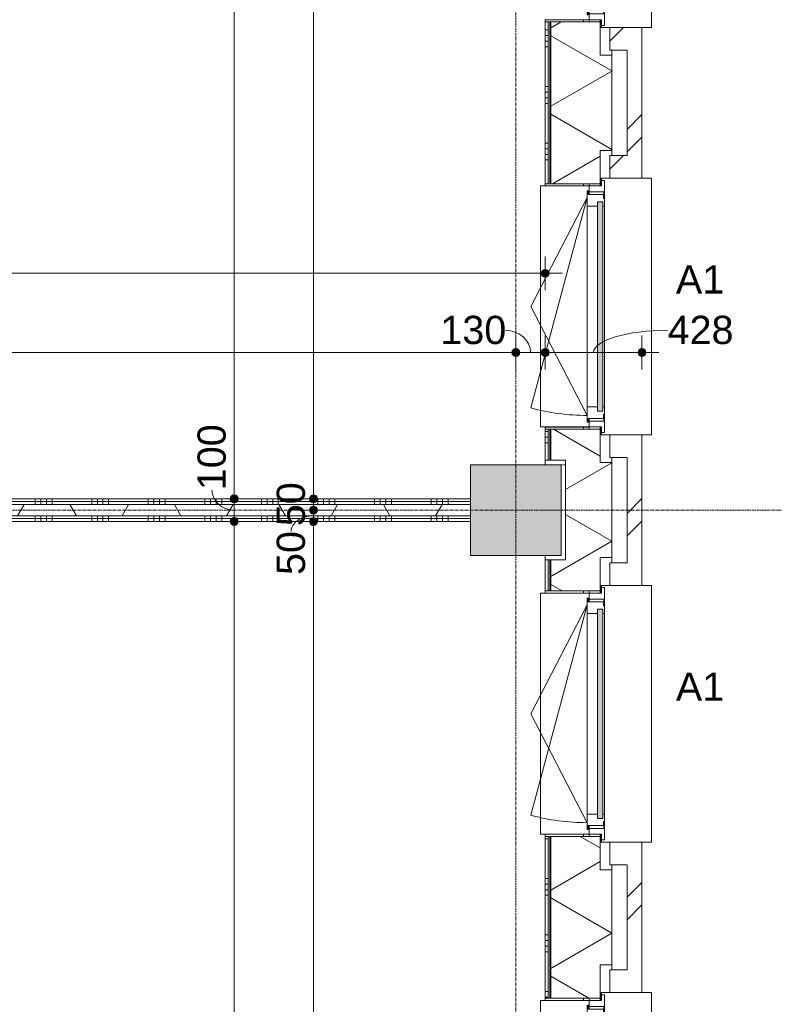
# Model space of a CAD drawing. Header units: millimetres. Extents: x 24475 to 74671, y -6152 to 32037.
# Tile 32 of 36: x 64567 to 67902, y 14016 to 18367. Entities that reach past the tile are written whole.
import ezdxf

# ---------------------------------------------------------------- set-up
doc = ezdxf.new("R2010")
doc.units = ezdxf.units.MM
doc.linetypes.add('Dash', pattern=[6.35, 3.175, -3.175])
doc.linetypes.add('stramien', pattern=[22.225, 12.7, -3.175, 3.175, -3.175])
doc.layers.add('00_Algemeen', color=7, linetype='Continuous', lineweight=9, true_color=0x00a600)
for name, color, linetype, lineweight in [('00_Algemeen-50', 7, 'Continuous', 9), ('05_Bouwplaatsvoorzieningen', 7, 'Continuous', 9), ('22_Metselwerk', 7, 'Continuous', 18), ('25_Metaalconstructiewerk', 7, 'Continuous', 9), ('30_Kozijnen-ramen-deuren', 7, 'Continuous', 9), ('42_Dekvloeren en vloersystemen', 7, 'Continuous', 9)]:
    doc.layers.add(name, color=color, linetype=linetype, lineweight=lineweight)
doc.styles.add('Arial_1', font='arial.ttf', dxfattribs={"height": 125})
doc.dimstyles.new('00_AEE_maatvoering_2_5mm', dxfattribs={"dimscale": 304.8, "dimtxt": 127.532425, "dimasz": 0.459318, "dimexe": 0.246063, "dimexo": 0.0625, "dimgap": 0, "dimtad": 1, "dimdec": 0, "dimzin": 0, "dimdsep": 46, "dimtxsty": 'Arial_1', "dimblk1": 'DOTSMALL', "dimblk2": 'DOTSMALL', "dimsah": 1, "dimcen": 0.09, "dimdle": 0.246063, "dimazin": 0, "dimtfac": 1, "dimtdec": 4, "dimtix": 1, "dimtmove": 0, "dimatfit": 3, "dimfxl": 0.246063, "dimfxlon": 1, "dimtvp": 1, "dimtolj": 1, "dimtzin": 0, "dimarcsym": 2})
doc.dimstyles.new('00_AEE_maatvoering_2_5mm_1', dxfattribs={"dimscale": 304.8, "dimtxt": 127.532425, "dimasz": 0.459318, "dimexe": 0.246063, "dimexo": 0.0625, "dimgap": 0, "dimtad": 1, "dimdec": 0, "dimzin": 0, "dimdsep": 46, "dimtxsty": 'Arial_1', "dimblk1": 'DOTSMALL', "dimblk2": 'DOTSMALL', "dimsah": 1, "dimcen": 0.09, "dimdle": 0.246063, "dimazin": 0, "dimtfac": 1, "dimtdec": 4, "dimtix": 1, "dimtmove": 1, "dimatfit": 3, "dimfxl": 0.246063, "dimfxlon": 1, "dimtvp": 1, "dimtolj": 1, "dimtzin": 0, "dimarcsym": 2})
pattern_1 = [(270, (63959.98, 16250), (250, 9e-13), []), (270, (63934.98, 16250), (250, 9e-13), []), (270, (63909.98, 16250), (250, 9e-13), []), (270, (63884.98, 16250), (250, 9e-13), [])]
pattern_2 = [(45, (-3240.02, -2e-13), (-282.8427, 282.8427), []), (45, (-3140.02, -3e-13), (-282.8427, 282.8427), [])]

# ---------------------------------------------------------------- blocks, each defined once
blk = doc.blocks.new('Direct Shape - 2410-10368 v1 - IFC-model constructie _zonder onderbouw_ _MM21228_-1202395-02 tweede verdieping - D')
at = {"layer": '25_Metaalconstructiewerk'}
blk.add_hatch(color=256, dxfattribs=at).paths.add_polyline_path([(200, -200), (200, 200), (-200, 200), (-200, -200), (9.7, -200)])
for p, q in [((200, 200), (-200, 200)), ((-200, 200), (-200, -200)), ((200, -200), (200, 200)), ((-200, -200), (200, -200))]:
    blk.add_line(p, q, dxfattribs=at)
blk = doc.blocks.new('Direct Shape - NLRS_28_SC_TLB_kolom vierkant prefab_gen_AT_kolom vierkant_gen_lxb 400x400_800312-1202490-02 tweede verdieping - D')
blk.add_blockref('Direct Shape - 2410-10368 v1 - IFC-model constructie _zonder onderbouw_ _MM21228_-1202395-02 tweede verdieping - D', (0, 0))
blk = doc.blocks.new('2410-10368 v1 - IFC-model constructie _zonder onderbouw_ _MM21228__ifc-1-02 tweede verdieping - D')
at = {"layer": '25_Metaalconstructiewerk', "lineweight": 9}
blk.add_blockref('Direct Shape - NLRS_28_SC_TLB_kolom vierkant prefab_gen_AT_kolom vierkant_gen_lxb 400x400_800312-1202490-02 tweede verdieping - D', (70200, 16200), dxfattribs=at)
blk = doc.blocks.new('31_AEE_kozijnen_KA1_CS77 - AEE_CS 77_Raam merk A1-6832846-02 tweede verdieping - D')
at = {"layer": '30_Kozijnen-ramen-deuren', "true_color": 0xcccccc}
blk.add_hatch(color=254, dxfattribs=at).paths.add_polyline_path([(-443.9, -207.3), (-462.5, -207.3), (-462.5, -231.3), (462.5, -231.3), (462.5, -207.3), (414.1, -207.3)])
at = {"layer": '30_Kozijnen-ramen-deuren'}
for p, q in [((-481.5, -199.5), (-557.5, -199.5)), ((-557.5, -199.5), (-557.5, -212.3)), ((-557.5, -212.3), (-532.5, -212.3)), ((-532.5, -212.3), (-532.5, -267.5)), ((-506.5, -203.3), (-481.5, -203.3)), ((-506.5, -267.5), (-506.5, -203.3)), ((-494.5, -203.8), (-494.5, -272.5)), ((-476.5, -203.8), (-494.5, -203.8)), ((-481.5, -199.5), (-476.5, -199.5)), ((-481.5, -203.3), (-481.5, -199.5)), ((-476.5, -203.3), (-481.5, -203.3)), ((-443.5, -199.5), (-476.5, -199.5)), ((-476.5, -199.5), (-476.5, -203.8)), ((-462.5, -231.3), (-462.5, -207.3)), ((-462.5, -231.3), (-462.5, -207.3)), ((-462.5, -207.3), (462.5, -207.3)), ((443.5, -199.5), (-443.5, -199.5)), ((-443.5, -207.3), (-443.5, -199.5)), ((443.5, -199.5), (443.5, -207.3)), ((476.5, -199.5), (443.5, -199.5)), ((462.5, -207.3), (462.5, -231.3)), ((462.5, -231.3), (462.5, -207.3)), ((476.5, -199.5), (481.5, -199.5)), ((476.5, -203.8), (476.5, -199.5)), ((481.5, -203.3), (476.5, -203.3)), ((494.5, -203.8), (476.5, -203.8)), ((481.5, -199.5), (481.5, -203.3)), ((557.5, -199.5), (481.5, -199.5)), ((481.5, -203.3), (506.5, -203.3)), ((494.5, -272.5), (494.5, -203.8)), ((506.5, -203.3), (506.5, -267.5)), ((532.5, -267.5), (532.5, -212.3)), ((532.5, -212.3), (557.5, -212.3)), ((557.5, -212.3), (557.5, -199.5)), ((462.5, -231.3), (-462.5, -231.3)), ((-443.5, -276.5), (-443.5, -231.3)), ((443.5, -231.3), (443.5, -276.5)), ((-532.5, -267.5), (-506.5, -267.5)), ((-494.5, -272.5), (-511.5, -272.5)), ((-511.5, -272.5), (-511.5, -276.5)), ((-511.5, -276.5), (-443.5, -276.5)), ((-494.5, -267.5), (-506.5, -267.5)), ((-481.5, -276.5), (0, -525.7)), ((-481.5, -276.5), (448.7, -525.7)), ((443.5, -276.5), (-443.5, -276.5)), ((0, -525.7), (481.5, -276.5)), ((443.5, -276.5), (511.5, -276.5)), ((506.5, -267.5), (494.5, -267.5)), ((511.5, -272.5), (494.5, -272.5)), ((506.5, -267.5), (532.5, -267.5)), ((511.5, -276.5), (511.5, -272.5))]:
    blk.add_line(p, q, dxfattribs=at)
blk.add_arc((-481.5, -276.5), 963, 345, 360, dxfattribs=at)
blk = doc.blocks.new('31_AEE_DAI_Dagkant_Interieur - Zonder Onderkant-V24-02 tweede verdieping - D')
at = {"layer": '05_Bouwplaatsvoorzieningen'}
h = blk.add_hatch(dxfattribs=at)
h.set_pattern_fill('FP_76', color=256, style=0, pattern_type=2)
h.set_pattern_definition([(180, (15300, -70691.5), (3e-14, -250), []), (180, (15300, -70666.5), (3e-14, -250), []), (180, (15300, -70641.5), (3e-14, -250), []), (180, (15300, -70616.5), (3e-14, -250), [])])
h.paths.add_polyline_path([(542.5, -267.5), (533, -267.5), (533, -461.5), (542.5, -461.5), (542.5, -437)])
h.paths.add_polyline_path([(-533, -267.5), (-542.5, -267.5), (-542.5, -461.5), (-533, -461.5), (-533, -338.8)])
for p, q in [((-533, -267.5), (-542.5, -267.5)), ((-533, -461.5), (-533, -267.5)), ((533, -267.5), (533, -461.5)), ((542.5, -267.5), (533, -267.5)), ((-542.5, -461.5), (-533, -461.5)), ((533, -461.5), (542.5, -461.5))]:
    blk.add_line(p, q, dxfattribs=at)
blk = doc.blocks.new('31_AEE_DAI_Dagkant_Interieur - Zonder Onderkant-V25-02 tweede verdieping - D')
at = {"layer": '05_Bouwplaatsvoorzieningen'}
h = blk.add_hatch(dxfattribs=at)
h.set_pattern_fill('FP_77', color=256, style=0, pattern_type=2)
h.set_pattern_definition([(180, (13500, -70691.5), (3e-14, -250), []), (180, (13500, -70666.5), (3e-14, -250), []), (180, (13500, -70641.5), (3e-14, -250), []), (180, (13500, -70616.5), (3e-14, -250), [])])
h.paths.add_polyline_path([(542.5, -267.5), (533, -267.5), (533, -461.5), (542.5, -461.5), (542.5, -338.8)])
h.paths.add_polyline_path([(-533, -267.5), (-542.5, -267.5), (-542.5, -461.5), (-533, -461.5), (-533, -437)])
for p, q in [((-533, -267.5), (-542.5, -267.5)), ((-533, -461.5), (-533, -267.5)), ((533, -267.5), (533, -461.5)), ((542.5, -267.5), (533, -267.5)), ((-542.5, -461.5), (-533, -461.5)), ((533, -461.5), (542.5, -461.5))]:
    blk.add_line(p, q, dxfattribs=at)
blk = doc.blocks.new('42_AEE_VE_vensterbank - Standaard-6843292-02 tweede verdieping - D')
at = {"layer": '05_Bouwplaatsvoorzieningen'}
for p, q in [((-532.5, -482.5), (-532.5, -267.5)), ((532.5, -267.5), (532.5, -482.5)), ((-532.5, -482.5), (532.5, -482.5))]:
    blk.add_line(p, q, dxfattribs=at)
blk = doc.blocks.new('31_AEE_DAI_Dagkant_Interieur - Zonder Onderkant-V28-02 tweede verdieping - D')
at = {"layer": '05_Bouwplaatsvoorzieningen'}
h = blk.add_hatch(dxfattribs=at)
h.set_pattern_fill('FP_80', color=256, style=0, pattern_type=2)
h.set_pattern_definition([(180, (18900, -70691.5), (3e-14, -250), []), (180, (18900, -70666.5), (3e-14, -250), []), (180, (18900, -70641.5), (3e-14, -250), []), (180, (18900, -70616.5), (3e-14, -250), [])])
h.paths.add_polyline_path([(542.5, -267.5), (533, -267.5), (533, -461.5), (542.5, -461.5), (542.5, -338.8)])
h.paths.add_polyline_path([(-533, -267.5), (-542.5, -267.5), (-542.5, -461.5), (-533, -461.5), (-533, -338.8)])
for p, q in [((-533, -267.5), (-542.5, -267.5)), ((-533, -461.5), (-533, -267.5)), ((533, -267.5), (533, -461.5)), ((542.5, -267.5), (533, -267.5)), ((-542.5, -461.5), (-533, -461.5)), ((533, -461.5), (542.5, -461.5))]:
    blk.add_line(p, q, dxfattribs=at)
blk = doc.blocks.new('31_AEE_DAI_Dagkant_Interieur - Zonder Onderkant-V29-02 tweede verdieping - D')
at = {"layer": '05_Bouwplaatsvoorzieningen'}
h = blk.add_hatch(dxfattribs=at)
h.set_pattern_fill('FP_81', color=256, style=0, pattern_type=2)
h.set_pattern_definition([(180, (17100, -70691.5), (3e-14, -250), []), (180, (17100, -70666.5), (3e-14, -250), []), (180, (17100, -70641.5), (3e-14, -250), []), (180, (17100, -70616.5), (3e-14, -250), [])])
h.paths.add_polyline_path([(542.5, -267.5), (533, -267.5), (533, -461.5), (542.5, -461.5), (542.5, -338.8)])
h.paths.add_polyline_path([(-533, -267.5), (-542.5, -267.5), (-542.5, -461.5), (-533, -461.5), (-533, -338.8)])
for p, q in [((-533, -267.5), (-542.5, -267.5)), ((-533, -461.5), (-533, -267.5)), ((533, -267.5), (533, -461.5)), ((542.5, -267.5), (533, -267.5)), ((-542.5, -461.5), (-533, -461.5)), ((533, -461.5), (542.5, -461.5))]:
    blk.add_line(p, q, dxfattribs=at)
blk = doc.blocks.new('21_AEE_WA_lekdorpel - 21_AEE_WA_lekdorpel-6866276-02 tweede verdieping - D')
at = {"layer": '05_Bouwplaatsvoorzieningen'}
for p, q in [((-567.5, -34), (-567.5, 8)), ((-567.5, 8), (567.5, 8)), ((567.5, 8), (567.5, -34)), ((-567.5, -213), (-567.5, -176)), ((-567.5, -215), (-567.5, -213)), ((-532.5, -213), (-567.5, -213)), ((-532.5, -215), (-567.5, -215)), ((567.5, -213), (532.5, -213)), ((567.5, -215), (532.5, -215)), ((567.5, -176), (567.5, -213)), ((567.5, -213), (567.5, -215))]:
    blk.add_line(p, q, dxfattribs=at)
blk = doc.blocks.new('DIMBLOCK29-02 tweede verdieping - D')
at = {"layer": '00_Algemeen-50', "transparency": 16777216}
h = blk.add_hatch(color=256, dxfattribs=at)
edge = h.paths.add_edge_path()
edge.add_arc((65515, 21550), 17.5, 0, 360)
h = blk.add_hatch(color=256, dxfattribs=at)
edge = h.paths.add_edge_path()
edge.add_arc((65515, 16250), 17.5, 0, 360)
for p, q in [((65515, 21550), (65440, 21550)), ((65515, 21550), (65515, 16250)), ((65515, 21550), (65590, 21550)), ((65515, 16250), (65440, 16250)), ((65515, 16250), (65590, 16250))]:
    blk.add_line(p, q, dxfattribs=at)
for centre in [(65515, 21550), (65515, 16250)]:
    blk.add_circle(centre, 17.5, dxfattribs=at)
at = {"layer": '00_Algemeen-50', "color": 0, "transparency": 16777216, "insert": (65352.8, 18707.7), "char_height": 125, "width": 461.471, "attachment_point": 1, "rotation": 90, "line_spacing_factor": 0.941778, "style": 'Arial_1'}
blk.add_mtext('5300', dxfattribs=at)
blk = doc.blocks.new('_DotSmall')
at = {"color": 0, "linetype": 'ByBlock', "const_width": 0.5}
blk.add_lwpolyline([(-0.0625, 0, 1), (0.0625, 0, 1)], format="xyb", close=True, dxfattribs=at)
blk = doc.blocks.new('DIMBLOCK30-02 tweede verdieping - D')
at = {"layer": '00_Algemeen-50', "transparency": 16777216}
h = blk.add_hatch(color=256, dxfattribs=at)
edge = h.paths.add_edge_path()
edge.add_arc((65515, 16250), 17.5, 0, 360)
h = blk.add_hatch(color=256, dxfattribs=at)
edge = h.paths.add_edge_path()
edge.add_arc((65515, 16150), 17.5, 0, 360)
for p, q in [((65515, 16250), (65440, 16250)), ((65515, 16250), (65515, 16150)), ((65515, 16250), (65590, 16250)), ((65515, 16150), (65440, 16150)), ((65515, 16150), (65590, 16150))]:
    blk.add_line(p, q, dxfattribs=at)
for centre in [(65515, 16250), (65515, 16150)]:
    blk.add_circle(centre, 17.5, dxfattribs=at)
blk.add_ellipse((65515, 16287.9), major_axis=(98.1, 0), ratio=0.896197, start_param=3.141593, end_param=4.712389, dxfattribs=at)
at = {"layer": '00_Algemeen-50', "color": 0, "transparency": 16777216, "insert": (65352.8, 16287.9), "char_height": 125, "width": 346.103, "attachment_point": 1, "rotation": 90, "line_spacing_factor": 0.941778, "style": 'Arial_1'}
blk.add_mtext('100', dxfattribs=at)
blk = doc.blocks.new('DIMBLOCK31-02 tweede verdieping - D')
at = {"layer": '00_Algemeen-50', "transparency": 16777216}
h = blk.add_hatch(color=256, dxfattribs=at)
edge = h.paths.add_edge_path()
edge.add_arc((65515, 16150), 17.5, 0, 360)
h = blk.add_hatch(color=256, dxfattribs=at)
edge = h.paths.add_edge_path()
edge.add_arc((65515, 5270), 17.5, 0, 360)
for p, q in [((65515, 16150), (65440, 16150)), ((65515, 16150), (65515, 5195)), ((65515, 16150), (65590, 16150)), ((65515, 5270), (65440, 5270)), ((65515, 5270), (65590, 5270))]:
    blk.add_line(p, q, dxfattribs=at)
for centre in [(65515, 16150), (65515, 5270)]:
    blk.add_circle(centre, 17.5, dxfattribs=at)
at = {"layer": '00_Algemeen-50', "color": 0, "transparency": 16777216, "insert": (65352.8, 10469.7), "char_height": 125, "width": 576.839, "attachment_point": 1, "rotation": 90, "line_spacing_factor": 0.941778, "style": 'Arial_1'}
blk.add_mtext('10880', dxfattribs=at)
blk = doc.blocks.new('DIMBLOCK35-02 tweede verdieping - D')
at = {"layer": '00_Algemeen-50', "transparency": 16777216}
h = blk.add_hatch(color=256, dxfattribs=at)
edge = h.paths.add_edge_path()
edge.add_arc((58360, 17246.5), 17.5, 0, 360)
h = blk.add_hatch(color=256, dxfattribs=at)
edge = h.paths.add_edge_path()
edge.add_arc((66890, 17246.5), 17.5, 0, 360)
for p, q in [((58360, 17246.5), (58360, 17321.5)), ((66890, 17246.5), (66890, 17321.5)), ((58360, 17246.5), (66965, 17246.5)), ((58360, 17246.5), (58360, 17171.5)), ((66890, 17246.5), (66890, 17171.5))]:
    blk.add_line(p, q, dxfattribs=at)
for centre in [(58360, 17246.5), (66890, 17246.5)]:
    blk.add_circle(centre, 17.5, dxfattribs=at)
at = {"layer": '00_Algemeen-50', "color": 0, "transparency": 16777216, "insert": (62432.7, 17408.8), "char_height": 125, "width": 461.471, "attachment_point": 1, "line_spacing_factor": 0.941778, "style": 'Arial_1'}
blk.add_mtext('8530', dxfattribs=at)
blk = doc.blocks.new('DIMBLOCK94-02 tweede verdieping - D')
at = {"layer": '00_Algemeen-50', "transparency": 16777216}
h = blk.add_hatch(color=256, dxfattribs=at)
edge = h.paths.add_edge_path()
edge.add_arc((65865, 16150), 17.5, 0, 360)
h = blk.add_hatch(color=256, dxfattribs=at)
edge = h.paths.add_edge_path()
edge.add_arc((65865, 10800), 17.5, 0, 360)
for p, q in [((65865, 16150), (65790, 16150)), ((65865, 10800), (65865, 16150)), ((65865, 16150), (65940, 16150)), ((65865, 10800), (65790, 10800)), ((65865, 10800), (65940, 10800))]:
    blk.add_line(p, q, dxfattribs=at)
for centre in [(65865, 16150), (65865, 10800)]:
    blk.add_circle(centre, 17.5, dxfattribs=at)
at = {"layer": '00_Algemeen-50', "color": 0, "transparency": 16777216, "insert": (65702.8, 13282.7), "char_height": 125, "width": 461.471, "attachment_point": 1, "rotation": 90, "line_spacing_factor": 0.941778, "style": 'Arial_1'}
blk.add_mtext('5350', dxfattribs=at)
blk = doc.blocks.new('DIMBLOCK95-02 tweede verdieping - D')
at = {"layer": '00_Algemeen-50', "transparency": 16777216}
h = blk.add_hatch(color=256, dxfattribs=at)
edge = h.paths.add_edge_path()
edge.add_arc((65865, 16200), 17.5, 0, 360)
h = blk.add_hatch(color=256, dxfattribs=at)
edge = h.paths.add_edge_path()
edge.add_arc((65865, 16150), 17.5, 0, 360)
for p, q in [((65865, 16200), (65790, 16200)), ((65865, 16150), (65865, 16200)), ((65865, 16200), (65940, 16200)), ((65865, 16150), (65790, 16150)), ((65865, 16150), (65940, 16150))]:
    blk.add_line(p, q, dxfattribs=at)
for centre in [(65865, 16200), (65865, 16150)]:
    blk.add_circle(centre, 17.5, dxfattribs=at)
blk.add_ellipse((65865, 16105.5), major_axis=(98.1, 0), ratio=0.708149, start_param=1.570796, end_param=3.141593, dxfattribs=at)
at = {"layer": '00_Algemeen-50', "color": 0, "transparency": 16777216, "insert": (65702.8, 15913.2), "char_height": 125, "width": 230.736, "attachment_point": 1, "rotation": 90, "line_spacing_factor": 0.941778, "style": 'Arial_1'}
blk.add_mtext('50', dxfattribs=at)
blk = doc.blocks.new('DIMBLOCK96-02 tweede verdieping - D')
at = {"layer": '00_Algemeen-50', "transparency": 16777216}
h = blk.add_hatch(color=256, dxfattribs=at)
edge = h.paths.add_edge_path()
edge.add_arc((65865, 16250), 17.5, 0, 360)
h = blk.add_hatch(color=256, dxfattribs=at)
edge = h.paths.add_edge_path()
edge.add_arc((65865, 16200), 17.5, 0, 360)
for p, q in [((65865, 16250), (65790, 16250)), ((65865, 16200), (65865, 16250)), ((65865, 16250), (65940, 16250)), ((65865, 16200), (65790, 16200)), ((65865, 16200), (65940, 16200))]:
    blk.add_line(p, q, dxfattribs=at)
for centre in [(65865, 16250), (65865, 16200)]:
    blk.add_circle(centre, 17.5, dxfattribs=at)
at = {"layer": '00_Algemeen-50', "color": 0, "transparency": 16777216, "insert": (65702.8, 16128.9), "char_height": 125, "width": 230.736, "attachment_point": 1, "rotation": 90, "line_spacing_factor": 0.941778, "style": 'Arial_1'}
blk.add_mtext('50', dxfattribs=at)
blk = doc.blocks.new('DIMBLOCK97-02 tweede verdieping - D')
at = {"layer": '00_Algemeen-50', "transparency": 16777216}
h = blk.add_hatch(color=256, dxfattribs=at)
edge = h.paths.add_edge_path()
edge.add_arc((65865, 21550), 17.5, 0, 360)
h = blk.add_hatch(color=256, dxfattribs=at)
edge = h.paths.add_edge_path()
edge.add_arc((65865, 16250), 17.5, 0, 360)
for p, q in [((65865, 21550), (65790, 21550)), ((65865, 16250), (65865, 21550)), ((65865, 21550), (65940, 21550)), ((65865, 16250), (65790, 16250)), ((65865, 16250), (65940, 16250))]:
    blk.add_line(p, q, dxfattribs=at)
for centre in [(65865, 21550), (65865, 16250)]:
    blk.add_circle(centre, 17.5, dxfattribs=at)
at = {"layer": '00_Algemeen-50', "color": 0, "transparency": 16777216, "insert": (65702.8, 18707.7), "char_height": 125, "width": 461.471, "attachment_point": 1, "rotation": 90, "line_spacing_factor": 0.941778, "style": 'Arial_1'}
blk.add_mtext('5300', dxfattribs=at)
blk = doc.blocks.new('DIMBLOCK118-02 tweede verdieping - D')
at = {"layer": '00_Algemeen-50', "transparency": 16777216}
h = blk.add_hatch(color=256, dxfattribs=at)
edge = h.paths.add_edge_path()
edge.add_arc((61360, 16896.5), 17.5, 0, 360)
h = blk.add_hatch(color=256, dxfattribs=at)
edge = h.paths.add_edge_path()
edge.add_arc((66760, 16896.5), 17.5, 0, 360)
for p, q in [((61360, 16896.5), (61360, 16971.5)), ((66760, 16896.5), (66760, 16971.5)), ((61360, 16896.5), (66760, 16896.5)), ((61360, 16896.5), (61360, 16821.5)), ((66760, 16896.5), (66760, 16821.5))]:
    blk.add_line(p, q, dxfattribs=at)
for centre in [(61360, 16896.5), (66760, 16896.5)]:
    blk.add_circle(centre, 17.5, dxfattribs=at)
at = {"layer": '00_Algemeen-50', "color": 0, "transparency": 16777216, "insert": (63867.7, 17058.8), "char_height": 125, "width": 461.471, "attachment_point": 1, "line_spacing_factor": 0.941778, "style": 'Arial_1'}
blk.add_mtext('5400', dxfattribs=at)
blk = doc.blocks.new('DIMBLOCK119-02 tweede verdieping - D')
at = {"layer": '00_Algemeen-50', "transparency": 16777216}
h = blk.add_hatch(color=256, dxfattribs=at)
edge = h.paths.add_edge_path()
edge.add_arc((66760, 16896.5), 17.5, 0, 360)
h = blk.add_hatch(color=256, dxfattribs=at)
edge = h.paths.add_edge_path()
edge.add_arc((66890, 16896.5), 17.5, 0, 360)
for p, q in [((66760, 16896.5), (66760, 16971.5)), ((66890, 16896.5), (66890, 16971.5)), ((66760, 16896.5), (66890, 16896.5)), ((66760, 16896.5), (66760, 16821.5)), ((66890, 16896.5), (66890, 16821.5))]:
    blk.add_line(p, q, dxfattribs=at)
for centre in [(66760, 16896.5), (66890, 16896.5)]:
    blk.add_circle(centre, 17.5, dxfattribs=at)
blk.add_ellipse((66714.7, 16896.5), major_axis=(110.3, 0), ratio=0.889707, start_param=0, end_param=1.570796, dxfattribs=at)
at = {"layer": '00_Algemeen-50', "color": 0, "transparency": 16777216, "insert": (66426.3, 17058.8), "char_height": 125, "width": 346.103, "attachment_point": 1, "line_spacing_factor": 0.941778, "style": 'Arial_1'}
blk.add_mtext('130', dxfattribs=at)
blk = doc.blocks.new('DIMBLOCK120-02 tweede verdieping - D')
at = {"layer": '00_Algemeen-50', "transparency": 16777216}
h = blk.add_hatch(color=256, dxfattribs=at)
edge = h.paths.add_edge_path()
edge.add_arc((66890, 16896.5), 17.5, 0, 360)
h = blk.add_hatch(color=256, dxfattribs=at)
edge = h.paths.add_edge_path()
edge.add_arc((67317.5, 16896.5), 17.5, 0, 360)
for p, q in [((66890, 16896.5), (66890, 16971.5)), ((67317.5, 16896.5), (67317.5, 16971.5)), ((66890, 16896.5), (67392.5, 16896.5)), ((66890, 16896.5), (66890, 16821.5)), ((67317.5, 16896.5), (67317.5, 16821.5))]:
    blk.add_line(p, q, dxfattribs=at)
for centre in [(66890, 16896.5), (67317.5, 16896.5)]:
    blk.add_circle(centre, 17.5, dxfattribs=at)
blk.add_ellipse((67430.8, 16896.5), major_axis=(327, 0), ratio=0.299967, start_param=1.570796, end_param=3.141593, dxfattribs=at)
at = {"layer": '00_Algemeen-50', "color": 0, "transparency": 16777216, "insert": (67430.8, 17058.8), "char_height": 125, "width": 346.103, "attachment_point": 1, "line_spacing_factor": 0.941778, "style": 'Arial_1'}
blk.add_mtext('428', dxfattribs=at)

msp = doc.modelspace()

# ---------------------------------------------------------------- hatches: boundary and pattern name
at = {"layer": '22_Metselwerk', "lineweight": 9}
h = msp.add_hatch(dxfattribs=at)
h.set_pattern_fill('FP_72', color=256, angle=90, style=0, pattern_type=2)
h.set_pattern_definition([(180, (67184.48, 27247.25), (1e-12, -250), []), (180, (67184.48, 27272.25), (1e-12, -250), []), (180, (67184.48, 27297.25), (1e-12, -250), []), (180, (67184.48, 27322.25), (1e-12, -250), [])])
h.paths.add_polyline_path([(66890, 5620), (66902.5, 5620), (66902.5, 5757.5), (66890, 5757.5)])
h.paths.add_polyline_path([(66902.5, 6842.5), (66902.5, 7557.5), (66890, 7557.5), (66890, 6842.5)])
h.paths.add_polyline_path([(66902.5, 8642.5), (66902.5, 9357.5), (66890, 9357.5), (66890, 8642.5)])
h.paths.add_polyline_path([(66902.5, 10442.5), (66902.5, 10580), (66890, 10580), (66890, 10442.5)])
h.paths.add_polyline_path([(66890, 11020), (66902.5, 11020), (66902.5, 11157.5), (66890, 11157.5)])
h.paths.add_polyline_path([(66902.5, 12242.5), (66902.5, 12957.5), (66890, 12957.5), (66890, 12242.5)])
h.paths.add_polyline_path([(66902.5, 14042.5), (66902.5, 14757.5), (66890, 14757.5), (66890, 14042.5)])
h.paths.add_polyline_path([(66902.5, 15842.5), (66902.5, 15980), (66890, 15980), (66890, 15842.5)])
h.paths.add_polyline_path([(66890, 16420), (66902.5, 16420), (66902.5, 16557.5), (66890, 16557.5)])
h.paths.add_polyline_path([(66902.5, 17642.5), (66902.5, 18357.5), (66890, 18357.5), (66890, 17642.5)])
h.paths.add_polyline_path([(66902.5, 19442.5), (66902.5, 20157.5), (66890, 20157.5), (66890, 19442.5)])
h.paths.add_polyline_path([(66902.5, 21242.5), (66902.5, 21380), (66890, 21380), (66890, 21242.5)])
h.paths.add_polyline_path([(66902.5, 21820), (66902.5, 21957.5), (66890, 21957.5), (66890, 21820)])
h.paths.add_polyline_path([(66902.5, 23042.5), (66902.5, 23757.5), (66890, 23757.5), (66890, 23042.5)])
h.paths.add_polyline_path([(66902.5, 24842.5), (66902.5, 25557.5), (66890, 25557.5), (66890, 24842.5)])
h.paths.add_polyline_path([(66902.5, 26642.5), (66902.5, 26780), (66890, 26780), (66890, 26642.5)])
h.paths.add_polyline_path([(66890, 27220), (66902.5, 27220), (66902.5, 27357.5), (66890, 27357.5)])
h = msp.add_hatch(dxfattribs=at)
h.set_pattern_fill('FP_74', color=256, style=0, pattern_type=2)
h.set_pattern_definition([(90, (67184.478, 27147.25), (-25, -1e-13), [])])
h.paths.add_polyline_path([(66902.5, 5620), (66914.5, 5620), (66914.5, 5757.5), (66902.5, 5757.5)])
h.paths.add_polyline_path([(66914.5, 6842.5), (66914.5, 7557.5), (66902.5, 7557.5), (66902.5, 6842.5)])
h.paths.add_polyline_path([(66914.5, 8642.5), (66914.5, 9357.5), (66902.5, 9357.5), (66902.5, 8642.5)])
h.paths.add_polyline_path([(66914.5, 10442.5), (66914.5, 10580), (66902.5, 10580), (66902.5, 10442.5)])
h.paths.add_polyline_path([(66914.5, 11020), (66914.5, 11157.5), (66902.5, 11157.5), (66902.5, 11020)])
h.paths.add_polyline_path([(66914.5, 12242.5), (66914.5, 12957.5), (66902.5, 12957.5), (66902.5, 12242.5)])
h.paths.add_polyline_path([(66914.5, 14042.5), (66914.5, 14757.5), (66902.5, 14757.5), (66902.5, 14042.5)])
h.paths.add_polyline_path([(66914.5, 15842.5), (66914.5, 15980), (66902.5, 15980), (66902.5, 15842.5)])
h.paths.add_polyline_path([(66902.5, 16420), (66914.5, 16420), (66914.5, 16557.5), (66902.5, 16557.5)])
h.paths.add_polyline_path([(66914.5, 17642.5), (66914.5, 18357.5), (66902.5, 18357.5), (66902.5, 17642.5)])
h.paths.add_polyline_path([(66914.5, 19442.5), (66914.5, 20157.5), (66902.5, 20157.5), (66902.5, 19442.5)])
h.paths.add_polyline_path([(66914.5, 21242.5), (66914.5, 21380), (66902.5, 21380), (66902.5, 21242.5)])
h.paths.add_polyline_path([(66914.5, 21820), (66914.5, 21957.5), (66902.5, 21957.5), (66902.5, 21820)])
h.paths.add_polyline_path([(66914.5, 23042.5), (66914.5, 23757.5), (66902.5, 23757.5), (66902.5, 23042.5)])
h.paths.add_polyline_path([(66914.5, 24842.5), (66914.5, 25557.5), (66902.5, 25557.5), (66902.5, 24842.5)])
h.paths.add_polyline_path([(66914.5, 26642.5), (66914.5, 26780), (66902.5, 26780), (66902.5, 26642.5)])
h.paths.add_polyline_path([(66902.5, 27220), (66914.5, 27220), (66914.5, 27357.5), (66902.5, 27357.5)])
h = msp.add_hatch(dxfattribs=at)
h.set_pattern_fill('FP_73', color=256, angle=60, style=0, pattern_type=2)
h.set_pattern_definition([(150, (67184.48, 27147.25), (-150, -259.8076), []), (210, (67184.48, 27147.25), (150, -259.8076), [])])
h.paths.add_polyline_path([(67184.5, 5245.5), (67184.5, 5610), (67132.5, 5610), (67132.5, 5757.5), (66914.5, 5757.5), (66914.5, 5620), (66980, 5620), (66980, 5245.5)])
h.paths.add_polyline_path([(67132.5, 6842.5), (67132.5, 6990), (67184.5, 6990), (67184.5, 7410), (67132.5, 7410), (67132.5, 7557.5), (66914.5, 7557.5), (66914.5, 6842.5), (67012.7, 6842.5)])
h.paths.add_polyline_path([(67132.5, 8642.5), (67132.5, 8790), (67184.5, 8790), (67184.5, 9210), (67132.5, 9210), (67132.5, 9357.5), (66914.5, 9357.5), (66914.5, 8642.5), (67012.7, 8642.5)])
h.paths.add_polyline_path([(67132.5, 10442.5), (67132.5, 10590), (67184.5, 10590), (67184.5, 11010), (67132.5, 11010), (67132.5, 11157.5), (66914.5, 11157.5), (66914.5, 11020), (66980, 11020), (66980, 10580), (66914.5, 10580), (66914.5, 10442.5), (67012.7, 10442.5)])
h.paths.add_polyline_path([(67132.5, 12242.5), (67132.5, 12390), (67184.5, 12390), (67184.5, 12810), (67132.5, 12810), (67132.5, 12957.5), (66914.5, 12957.5), (66914.5, 12242.5), (67012.7, 12242.5)])
h.paths.add_polyline_path([(67132.5, 14042.5), (67132.5, 14190), (67184.5, 14190), (67184.5, 14610), (67132.5, 14610), (67132.5, 14757.5), (66914.5, 14757.5), (66914.5, 14042.5)])
h.paths.add_polyline_path([(67132.5, 15842.5), (67132.5, 15990), (67184.5, 15990), (67184.5, 16410), (67132.5, 16410), (67132.5, 16557.5), (66914.5, 16557.5), (66914.5, 16420), (66980, 16420), (66980, 15980), (66914.5, 15980), (66914.5, 15842.5), (67012.7, 15842.5)])
h.paths.add_polyline_path([(67132.5, 17642.5), (67132.5, 17790), (67184.5, 17790), (67184.5, 18210), (67132.5, 18210), (67132.5, 18357.5), (66914.5, 18357.5), (66914.5, 17642.5), (67012.7, 17642.5)])
h.paths.add_polyline_path([(67132.5, 19442.5), (67132.5, 19590), (67184.5, 19590), (67184.5, 20010), (67132.5, 20010), (67132.5, 20157.5), (66914.5, 20157.5), (66914.5, 19442.5), (67012.7, 19442.5)])
h.paths.add_polyline_path([(67132.5, 21242.5), (67132.5, 21390), (67184.5, 21390), (67184.5, 21810), (67132.5, 21810), (67132.5, 21957.5), (66914.5, 21957.5), (66914.5, 21820), (66980, 21820), (66980, 21380), (66914.5, 21380), (66914.5, 21242.5), (67012.7, 21242.5)])
h.paths.add_polyline_path([(67132.5, 23042.5), (67132.5, 23190), (67184.5, 23190), (67184.5, 23610), (67132.5, 23610), (67132.5, 23757.5), (66914.5, 23757.5), (66914.5, 23042.5)])
h.paths.add_polyline_path([(67132.5, 24842.5), (67132.5, 24990), (67184.5, 24990), (67184.5, 25410), (67132.5, 25410), (67132.5, 25557.5), (66914.5, 25557.5), (66914.5, 24842.5), (67012.7, 24842.5)])
h.paths.add_polyline_path([(67132.5, 26642.5), (67132.5, 26790), (67184.5, 26790), (67184.5, 27210), (67132.5, 27210), (67132.5, 27357.5), (66914.5, 27357.5), (66914.5, 27220), (66980, 27220), (66980, 26780), (66914.5, 26780), (66914.5, 26642.5), (67012.7, 26642.5)])
h = msp.add_hatch(dxfattribs=at)
h.set_pattern_fill('FP_75', color=256, angle=45, style=0, pattern_type=2)
h.set_pattern_definition(pattern_2)
h.paths.add_polyline_path([(67317.5, 4908.5), (67317.5, 5732.5), (67251.5, 5732.5), (67251.5, 4908.5)])
h.paths.add_polyline_path([(67317.5, 6867.5), (67317.5, 7532.5), (67251.5, 7532.5), (67251.5, 6867.5)])
h.paths.add_polyline_path([(67317.5, 8667.5), (67317.5, 9332.5), (67251.5, 9332.5), (67251.5, 8667.5)])
h.paths.add_polyline_path([(67317.5, 10467.5), (67317.5, 11132.5), (67251.5, 11132.5), (67251.5, 10467.5)])
h.paths.add_polyline_path([(67317.5, 12267.5), (67317.5, 12932.5), (67251.5, 12932.5), (67251.5, 12267.5)])
h.paths.add_polyline_path([(67317.5, 14067.5), (67317.5, 14732.5), (67251.5, 14732.5), (67251.5, 14067.5)])
h.paths.add_polyline_path([(67317.5, 15867.5), (67317.5, 16532.5), (67251.5, 16532.5), (67251.5, 15867.5)])
h.paths.add_polyline_path([(67317.5, 17667.5), (67317.5, 18332.5), (67251.5, 18332.5), (67251.5, 17667.5)])
h.paths.add_polyline_path([(67317.5, 19467.5), (67317.5, 20132.5), (67251.5, 20132.5), (67251.5, 19467.5)])
h.paths.add_polyline_path([(67317.5, 21267.5), (67317.5, 21932.5), (67251.5, 21932.5), (67251.5, 21267.5)])
h.paths.add_polyline_path([(67317.5, 23067.5), (67317.5, 23732.5), (67251.5, 23732.5), (67251.5, 23067.5)])
h.paths.add_polyline_path([(67317.5, 24867.5), (67317.5, 25532.5), (67251.5, 25532.5), (67251.5, 24867.5)])
h.paths.add_polyline_path([(67317.5, 26667.5), (67317.5, 27332.5), (67251.5, 27332.5), (67251.5, 26667.5)])
h = msp.add_hatch(dxfattribs=at)
h.set_pattern_fill('FP_71', color=256, angle=45, style=0, pattern_type=2)
h.set_pattern_definition(pattern_2)
h.paths.add_polyline_path([(67251.5, 18232.5), (67251.5, 18332.5), (67175.5, 18332.5), (67175.5, 18232.5)])
h = msp.add_hatch(dxfattribs=at)
h.set_pattern_fill('FP_157', color=256, angle=45, style=0, pattern_type=2)
h.set_pattern_definition(pattern_2)
h.paths.add_polyline_path([(67251.5, 17667.5), (67251.5, 17767.5), (67175.5, 17767.5), (67175.5, 17667.5)])
h = msp.add_hatch(dxfattribs=at)
h.set_pattern_fill('FP_20', color=256, angle=-270, style=0, pattern_type=2)
h.set_pattern_definition(pattern_1)
h.paths.add_polyline_path([(66560, 16237.5), (66560, 16250), (61560, 16250), (61560, 16237.5), (66350.8, 16237.5)])
h = msp.add_hatch(dxfattribs=at)
h.set_pattern_fill('FP_20', color=256, angle=-270, style=0, pattern_type=2)
h.set_pattern_definition(pattern_1)
h.paths.add_polyline_path([(66560, 16225), (66560, 16237.5), (61560, 16237.5), (61560, 16225), (66350.8, 16225)])
h = msp.add_hatch(dxfattribs=at)
h.set_pattern_fill('FP_11', color=256, angle=60, style=0, pattern_type=2)
h.set_pattern_definition([(60, (-3440.02, 0), (-346.4102, 200), []), (120, (-3440.02, 0), (-346.4102, -200), [])])
h.paths.add_polyline_path([(66560, 16175), (66560, 16225), (61560, 16225), (61560, 16175), (66350.8, 16175)])
h = msp.add_hatch(dxfattribs=at)
h.set_pattern_fill('FP_20', color=256, angle=-270, style=0, pattern_type=2)
h.set_pattern_definition(pattern_1)
h.paths.add_polyline_path([(66560, 16162.5), (66560, 16175), (61560, 16175), (61560, 16162.5), (66350.8, 16162.5)])
h = msp.add_hatch(dxfattribs=at)
h.set_pattern_fill('FP_20', color=256, angle=-270, style=0, pattern_type=2)
h.set_pattern_definition(pattern_1)
h.paths.add_polyline_path([(66560, 16150), (66560, 16162.5), (61560, 16162.5), (61560, 16150), (66350.8, 16150)])

# ---------------------------------------------------------------- linework, layer by layer
at = {"layer": '00_Algemeen', "color": 150, "linetype": 'stramien', "true_color": 0x0080ff}
for p, q in [((66760, -4950.1), (66760, 31736.6)), ((74371.4, 16200), (25788, 16200))]:
    msp.add_line(p, q, dxfattribs=at)
at = {"layer": '00_Algemeen', "color": 7, "linetype": 'Dash'}
msp.add_line((66960, 16400), (66980, 16400), dxfattribs=at)
at = {"layer": '22_Metselwerk', "lineweight": 9}
for p, q in [((67132.5, 18367.5), (67132.5, 18357.5)), ((66890, 18357.5), (66890, 17642.5)), ((66914.5, 18357.5), (66890, 18357.5)), ((66902.5, 17642.5), (66902.5, 18357.5)), ((67251.5, 18332.5), (67175.5, 18332.5)), ((67175.5, 18332.5), (67175.5, 18232.5)), ((67317.5, 18332.5), (67251.5, 18332.5)), ((67317.5, 17667.5), (67317.5, 18332.5)), ((67175.5, 18232.5), (67251.5, 18232.5)), ((67184.5, 18232.5), (67184.5, 18210)), ((67251.5, 18232.5), (67251.5, 17767.5)), ((67251.5, 17767.5), (67175.5, 17767.5)), ((67175.5, 17767.5), (67175.5, 17667.5)), ((67184.5, 17790), (67184.5, 17767.5)), ((66890, 17642.5), (66914.5, 17642.5)), ((67132.5, 17642.5), (67132.5, 17632.5)), ((67175.5, 17667.5), (67317.5, 17667.5)), ((66890, 16557.5), (66890, 16420)), ((66914.5, 16557.5), (66890, 16557.5)), ((66902.5, 16420), (66902.5, 16557.5)), ((67132.5, 16567.5), (67132.5, 16557.5)), ((67251.5, 16532.5), (67175.5, 16532.5)), ((67175.5, 16532.5), (67175.5, 16432.5)), ((67317.5, 16532.5), (67251.5, 16532.5)), ((67317.5, 15867.5), (67317.5, 16532.5)), ((66890, 16420), (66914.5, 16420)), ((67175.5, 16432.5), (67251.5, 16432.5)), ((67184.5, 16432.5), (67184.5, 16410)), ((67251.5, 16432.5), (67251.5, 15967.5)), ((66560, 16250), (61560, 16250)), ((66560, 16237.5), (61560, 16237.5)), ((66560, 16225), (66560, 16250)), ((66560, 16162.5), (61560, 16162.5)), ((61560, 16150), (66560, 16150)), ((66560, 16150), (66560, 16175)), ((66914.5, 15980), (66890, 15980)), ((66890, 15980), (66890, 15842.5)), ((66902.5, 15842.5), (66902.5, 15980)), ((67184.5, 15990), (67184.5, 15967.5)), ((67251.5, 15967.5), (67175.5, 15967.5)), ((67175.5, 15967.5), (67175.5, 15867.5)), ((66890, 15842.5), (66914.5, 15842.5)), ((67132.5, 15842.5), (67132.5, 15832.5)), ((67175.5, 15867.5), (67317.5, 15867.5)), ((66890, 14757.5), (66890, 14042.5)), ((66914.5, 14757.5), (66890, 14757.5)), ((66902.5, 14042.5), (66902.5, 14757.5)), ((67132.5, 14767.5), (67132.5, 14757.5)), ((67251.5, 14732.5), (67175.5, 14732.5)), ((67175.5, 14732.5), (67175.5, 14632.5)), ((67317.5, 14732.5), (67251.5, 14732.5)), ((67317.5, 14067.5), (67317.5, 14732.5)), ((67175.5, 14632.5), (67251.5, 14632.5)), ((67184.5, 14632.5), (67184.5, 14610)), ((67251.5, 14632.5), (67251.5, 14167.5)), ((67184.5, 14190), (67184.5, 14167.5)), ((67251.5, 14167.5), (67175.5, 14167.5)), ((67175.5, 14167.5), (67175.5, 14067.5)), ((67175.5, 14067.5), (67317.5, 14067.5)), ((66890, 14042.5), (66914.5, 14042.5)), ((67132.5, 14042.5), (67132.5, 14032.5))]:
    msp.add_line(p, q, dxfattribs=at)
at = {"layer": '22_Metselwerk'}
for p, q in [((67132.5, 18357.5), (66914.5, 18357.5)), ((66914.5, 17642.5), (66914.5, 18357.5)), ((67132.5, 18210), (67132.5, 18357.5)), ((67184.5, 18210), (67132.5, 18210)), ((67184.5, 17790), (67184.5, 18210)), ((67132.5, 17642.5), (67132.5, 17790)), ((67132.5, 17790), (67184.5, 17790)), ((66914.5, 17642.5), (67132.5, 17642.5)), ((67132.5, 16557.5), (66914.5, 16557.5)), ((66914.5, 16420), (66914.5, 16557.5)), ((67132.5, 16410), (67132.5, 16557.5)), ((66914.5, 16420), (66980, 16420)), ((66980, 16420), (66980, 15980)), ((67184.5, 16410), (67132.5, 16410)), ((67184.5, 15990), (67184.5, 16410)), ((66560, 16225), (61560, 16225)), ((66560, 16175), (66560, 16225)), ((66560, 16175), (61560, 16175)), ((66980, 15980), (66914.5, 15980)), ((66914.5, 15842.5), (66914.5, 15980)), ((67132.5, 15842.5), (67132.5, 15990)), ((67132.5, 15990), (67184.5, 15990)), ((66914.5, 15842.5), (67132.5, 15842.5)), ((67132.5, 14757.5), (66914.5, 14757.5)), ((66914.5, 14042.5), (66914.5, 14757.5)), ((67132.5, 14610), (67132.5, 14757.5)), ((67184.5, 14610), (67132.5, 14610)), ((67184.5, 14190), (67184.5, 14610)), ((67132.5, 14042.5), (67132.5, 14190)), ((67132.5, 14190), (67184.5, 14190)), ((66914.5, 14042.5), (67132.5, 14042.5))]:
    msp.add_line(p, q, dxfattribs=at)
at = {"layer": '42_Dekvloeren en vloersystemen'}
for p, q in [((66890, 16400), (66890, 16420)), ((66890, 15980), (66890, 16000))]:
    msp.add_line(p, q, dxfattribs=at)

# ---------------------------------------------------------------- block references
at = {"lineweight": 5}
msp.add_blockref('2410-10368 v1 - IFC-model constructie _zonder onderbouw_ _MM21228__ifc-1-02 tweede verdieping - D', (-3440, 0), dxfattribs=at)
at = {"layer": '05_Bouwplaatsvoorzieningen'}
for name, p, rotation in [('21_AEE_WA_lekdorpel - 21_AEE_WA_lekdorpel-6866276-02 tweede verdieping - D', (67351.5, 18900), 269.9999999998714), ('31_AEE_DAI_Dagkant_Interieur - Zonder Onderkant-V28-02 tweede verdieping - D', (67351.5, 18900), 269.9999999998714), ('42_AEE_VE_vensterbank - Standaard-6843292-02 tweede verdieping - D', (67351.5, 17100), 269.999999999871), ('31_AEE_DAI_Dagkant_Interieur - Zonder Onderkant-V29-02 tweede verdieping - D', (67351.5, 17100), 269.9999999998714), ('21_AEE_WA_lekdorpel - 21_AEE_WA_lekdorpel-6866276-02 tweede verdieping - D', (67351.5, 17100), 269.9999999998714), ('31_AEE_DAI_Dagkant_Interieur - Zonder Onderkant-V24-02 tweede verdieping - D', (67351.5, 15300), 269.9999999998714), ('21_AEE_WA_lekdorpel - 21_AEE_WA_lekdorpel-6866276-02 tweede verdieping - D', (67351.5, 15300), 269.9999999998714), ('42_AEE_VE_vensterbank - Standaard-6843292-02 tweede verdieping - D', (67351.5, 15300), 269.999999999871), ('21_AEE_WA_lekdorpel - 21_AEE_WA_lekdorpel-6866276-02 tweede verdieping - D', (67351.5, 13500), 269.9999999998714), ('42_AEE_VE_vensterbank - Standaard-6843292-02 tweede verdieping - D', (67351.5, 13500), 269.999999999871), ('31_AEE_DAI_Dagkant_Interieur - Zonder Onderkant-V25-02 tweede verdieping - D', (67351.5, 13500), 269.9999999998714)]:
    msp.add_blockref(name, p, dxfattribs=dict(at, rotation=rotation))
at = {"layer": '30_Kozijnen-ramen-deuren', "rotation": 269.9999999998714}
for p in [(67351.5, 18900), (67351.5, 17100), (67351.5, 15300), (67351.5, 13500)]:
    msp.add_blockref('31_AEE_kozijnen_KA1_CS77 - AEE_CS 77_Raam merk A1-6832846-02 tweede verdieping - D', p, dxfattribs=at)

# ---------------------------------------------------------------- texts
at = {"layer": '30_Kozijnen-ramen-deuren', "char_height": 125, "width": 256.54, "attachment_point": 1, "style": 'Arial_1'}
for insert in [(67467.4, 17282.1), (67467.4, 15482.1)]:
    msp.add_mtext('A1', dxfattribs=dict(at, insert=insert))

# ---------------------------------------------------------------- dimensions: what is measured, and where the dimension line sits
at = {"layer": '00_Algemeen', "color": 7}
for base, p1, p2, override, picture, middle in [((65515, 16250), (65590, 21550), (65590, 16250), {"dimpost": '<>', "dimfxl": 5300}, 'DIMBLOCK29-02 tweede verdieping - D', (65451.2, 18900)), ((65865, 21550), (65790, 16250), (65790, 21550), {"dimpost": '<>', "dimfxl": 5300}, 'DIMBLOCK97-02 tweede verdieping - D', (65801.2, 18900)), ((65865, 16250), (65790, 16200), (65790, 16250), {"dimpost": '<>', "dimfxl": 49.999999}, 'DIMBLOCK96-02 tweede verdieping - D', (65801.2, 16225)), ((65515, 5270), (65590, 16150), (65590, 5270), {"dimpost": '<>', "dimfxl": 10880}, 'DIMBLOCK31-02 tweede verdieping - D', (65451.2, 10710)), ((65865, 16150), (65790, 10800), (65790, 16150), {"dimpost": '<>', "dimfxl": 5349.999999}, 'DIMBLOCK94-02 tweede verdieping - D', (65801.2, 13475))]:
    dim = msp.add_linear_dim(base=base, p1=p1, p2=p2, angle=90, dimstyle='00_AEE_maatvoering_2_5mm', override=override, dxfattribs=at)
    dim.commit()
    dim.dimension.update_dxf_attribs({"geometry": picture, "text_midpoint": middle})
for base, p1, p2, override, picture, middle in [((66890, 17246.5), (58360, 17321.5), (66890, 17321.5), {"dimpost": '<>', "dimfxl": 8530}, 'DIMBLOCK35-02 tweede verdieping - D', (62625, 17310.4)), ((66760, 16896.5), (61360, 16971.5), (66760, 16971.5), {"dimpost": '<>', "dimfxl": 5399.999999}, 'DIMBLOCK118-02 tweede verdieping - D', (64060, 16960.3))]:
    dim = msp.add_linear_dim(base=base, p1=p1, p2=p2, dimstyle='00_AEE_maatvoering_2_5mm', override=override, dxfattribs=at)
    dim.commit()
    dim.dimension.update_dxf_attribs({"geometry": picture, "text_midpoint": middle})
for base, p1, p2, override, picture, middle in [((66890, 16896.5), (66760, 16971.5), (66890, 16971.5), {"dimpost": '<>', "dimfxl": 130}, 'DIMBLOCK119-02 tweede verdieping - D', (66599.3, 16975.5)), ((67317.4775694, 16896.5086782), (66889.9775694, 16971.5086782), (67317.4775694, 16971.5086782), {"dimpost": '<>', "dimfxl": 427.5}, 'DIMBLOCK120-02 tweede verdieping - D', (67603.8209877, 16975.4540537))]:
    dim = msp.add_linear_dim(base=base, p1=p1, p2=p2, dimstyle='00_AEE_maatvoering_2_5mm_1', override=override, dxfattribs=at)
    dim.commit()
    dim.dimension.update_dxf_attribs({"geometry": picture, "text_midpoint": middle, "dimtype": 160})
for base, p1, p2, override, picture, middle in [((65515, 16150), (65590, 16250), (65590, 16150), {"dimpost": '<>', "dimfxl": 100}, 'DIMBLOCK30-02 tweede verdieping - D', (65436.1, 16461)), ((65865, 16200), (65790, 16150), (65790, 16200), {"dimpost": '<>', "dimfxl": 50.000001}, 'DIMBLOCK95-02 tweede verdieping - D', (65786.1, 16028.6))]:
    dim = msp.add_linear_dim(base=base, p1=p1, p2=p2, angle=90, dimstyle='00_AEE_maatvoering_2_5mm_1', override=override, dxfattribs=at)
    dim.commit()
    dim.dimension.update_dxf_attribs({"geometry": picture, "text_midpoint": middle, "dimtype": 160, "text_rotation": 90})

doc.saveas('drawing.dxf')
